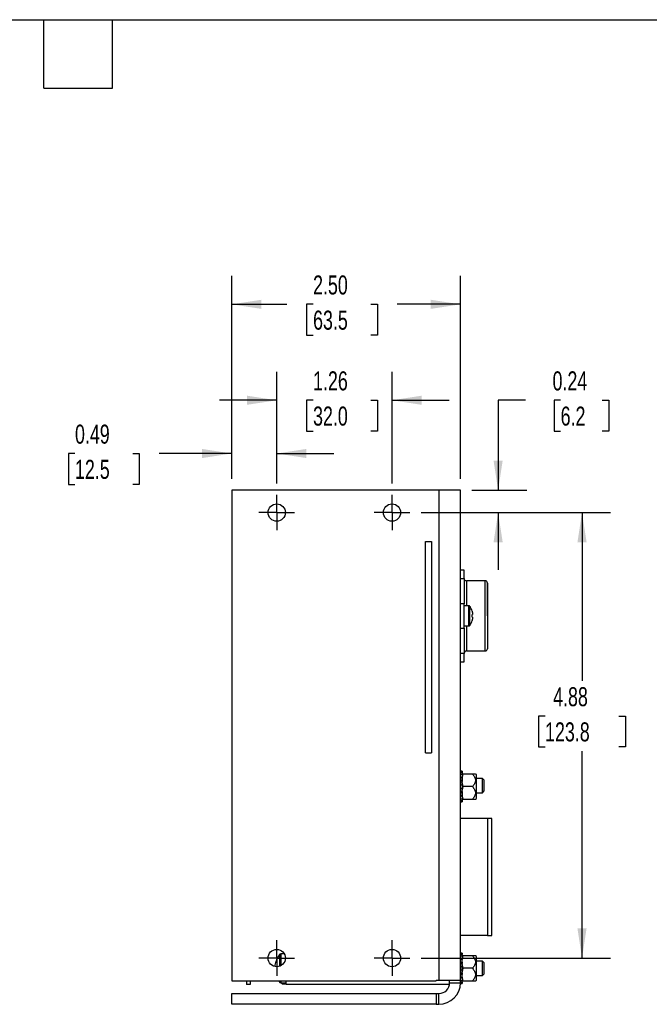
# Model space of a CAD drawing. Header units: inches. Extents: x 0.5 to 21.5, y 0.5 to 16.5.
# Tile 9 of 13: x 10.5 to 16, y 7.9 to 16.5. Entities that reach past the tile are written whole.
import ezdxf

# ---------------------------------------------------------------- set-up
doc = ezdxf.new("R2010")
doc.units = ezdxf.units.IN
doc.header["$LTSCALE"] = 2
doc.header["$MEASUREMENT"] = 0
doc.linetypes.add('CENTERX2', pattern=[0.8, 0.5, -0.1, 0.1, -0.1])
doc.layers.add('CENTER', color=40, linetype='CENTERX2')
doc.layers.add('DIMENSIONS', color=140, linetype='Continuous', lineweight=25)
doc.layers.add('TEXT', color=140, linetype='Continuous', lineweight=25)
doc.styles.add('SLDTEXTSTYLE0', font='TXT', dxfattribs={"width": 0.7})
doc.dimstyles.new('SLDDIMSTYLE0', dxfattribs={"dimtxt": 0.169922, "dimasz": 0.26, "dimexe": 0, "dimexo": 0.0625, "dimgap": 0.04248, "dimtad": 0, "dimtih": 1, "dimtoh": 1, "dimlfac": 1.25, "dimrnd": 1e-09, "dimzin": 12, "dimdsep": 46, "dimtxsty": 'SLDTEXTSTYLE0', "dimsah": 1, "dimcen": 0.09, "dimadec": 0, "dimazin": 3, "dimtfac": 1, "dimtofl": 0, "dimtmove": 0, "dimatfit": 3, "dimfxl": 0, "dimfrac": 2, "dimtolj": 1, "dimtzin": 12, "dimarcsym": 0})
doc.dimstyles.new('SLDDIMSTYLE1', dxfattribs={"dimtxt": 0.169922, "dimasz": 0.26, "dimexe": 0, "dimexo": 0.0625, "dimgap": 0.04248, "dimtad": 0, "dimtih": 1, "dimtoh": 1, "dimlfac": 1.25, "dimrnd": 1e-09, "dimdsep": 46, "dimtxsty": 'SLDTEXTSTYLE0', "dimsah": 1, "dimcen": 0.09, "dimadec": 0, "dimazin": 2, "dimtfac": 1, "dimtmove": 0, "dimatfit": 0, "dimfxl": 0, "dimfrac": 2, "dimtolj": 1, "dimtzin": 12, "dimarcsym": 0})
doc.dimstyles.new('SLDDIMSTYLE2', dxfattribs={"dimtxt": 0.169922, "dimasz": 0.26, "dimexe": 0, "dimexo": 0.0625, "dimgap": 0.04248, "dimtad": 0, "dimtih": 1, "dimtoh": 1, "dimlfac": 1.25, "dimrnd": 1e-09, "dimzin": 12, "dimdsep": 46, "dimtxsty": 'SLDTEXTSTYLE0', "dimsah": 1, "dimcen": 0.09, "dimadec": 0, "dimazin": 3, "dimtfac": 1, "dimtmove": 0, "dimatfit": 0, "dimfxl": 0, "dimfrac": 2, "dimtolj": 1, "dimtzin": 12, "dimarcsym": 0})
doc.dimstyles.new('SLDDIMSTYLE3', dxfattribs={"dimtxt": 0.169922, "dimasz": 0.26, "dimexe": 0, "dimexo": 0.0625, "dimgap": 0.04248, "dimtad": 0, "dimtih": 1, "dimtoh": 1, "dimlfac": 1.25, "dimrnd": 1e-09, "dimzin": 4, "dimdsep": 46, "dimtxsty": 'SLDTEXTSTYLE0', "dimsah": 1, "dimcen": 0.09, "dimadec": 0, "dimazin": 1, "dimtfac": 1, "dimtofl": 0, "dimtmove": 0, "dimatfit": 3, "dimfxl": 0, "dimfrac": 2, "dimtolj": 1, "dimtzin": 12, "dimarcsym": 0})

# ---------------------------------------------------------------- blocks, each defined once
blk = doc.blocks.new('_D_10')
at = {"layer": 'DIMENSIONS'}
for p, q in [((12.7375, 12.4414), (12.7375, 13.4188)), ((13.7454, 12.4414), (13.7454, 13.4188)), ((12.7375, 13.1688), (12.2375, 13.1688)), ((13.0551, 13.1688), (12.998, 13.1688)), ((12.998, 13.1688), (12.998, 12.8988)), ((13.56, 13.1688), (13.6171, 13.1688)), ((13.6171, 13.1688), (13.6171, 12.8988)), ((13.7454, 13.1688), (14.2454, 13.1688)), ((12.998, 12.8988), (13.0551, 12.8988)), ((13.6171, 12.8988), (13.56, 12.8988))]:
    blk.add_line(p, q, dxfattribs=at)
for points in [[(12.7375, 13.1688), (12.4775, 13.2088), (12.4775, 13.1288)], [(13.7454, 13.1688), (14.0054, 13.1288), (14.0054, 13.2088)]]:
    blk.add_solid(points, dxfattribs=at)
at = {"layer": 'DIMENSIONS', "char_height": 0.16667, "attachment_point": 1, "style": 'SLDTEXTSTYLE0'}
for s, insert in [('1.26', (13.0551, 13.4217)), ('32.0', (13.0551, 13.1136))]:
    blk.add_mtext(s, dxfattribs=dict(at, insert=insert))
blk = doc.blocks.new('_D_11')
at = {"layer": 'DIMENSIONS'}
for p, q in [((12.3438, 12.4814), (12.3438, 14.2585)), ((14.3438, 12.4814), (14.3438, 14.2585)), ((12.3438, 14.0085), (12.8248, 14.0085)), ((13.0551, 14.0085), (12.998, 14.0085)), ((12.998, 14.0085), (12.998, 13.7385)), ((13.56, 14.0085), (13.6171, 14.0085)), ((13.6171, 14.0085), (13.6171, 13.7385)), ((14.3438, 14.0085), (13.7902, 14.0085)), ((12.998, 13.7385), (13.0551, 13.7385)), ((13.6171, 13.7385), (13.56, 13.7385))]:
    blk.add_line(p, q, dxfattribs=at)
for points in [[(12.3438, 14.0085), (12.6038, 13.9685), (12.6038, 14.0485)], [(14.3438, 14.0085), (14.0838, 14.0485), (14.0838, 13.9685)]]:
    blk.add_solid(points, dxfattribs=at)
at = {"layer": 'DIMENSIONS', "char_height": 0.16667, "attachment_point": 1, "style": 'SLDTEXTSTYLE0'}
for s, insert in [('2.50', (13.0551, 14.2614)), ('63.5', (13.0551, 13.9533))]:
    blk.add_mtext(s, dxfattribs=dict(at, insert=insert))
blk = doc.blocks.new('_D_12')
at = {"layer": 'DIMENSIONS'}
for p, q in [((14.0009, 12.1859), (15.6568, 12.1859)), ((15.4068, 12.1859), (15.4068, 10.7125)), ((15.0836, 10.4044), (15.0266, 10.4044)), ((15.0266, 10.4044), (15.0266, 10.1344)), ((15.7299, 10.4044), (15.787, 10.4044)), ((15.787, 10.4044), (15.787, 10.1344)), ((15.0266, 10.1344), (15.0836, 10.1344)), ((15.4068, 8.2859), (15.4068, 10.0963)), ((15.787, 10.1344), (15.7299, 10.1344)), ((14.0009, 8.2859), (15.6568, 8.2859))]:
    blk.add_line(p, q, dxfattribs=at)
for points in [[(15.4068, 12.1859), (15.3668, 11.9259), (15.4468, 11.9259)], [(15.4068, 8.2859), (15.4468, 8.5459), (15.3668, 8.5459)]]:
    blk.add_solid(points, dxfattribs=at)
at = {"layer": 'DIMENSIONS', "char_height": 0.16667, "attachment_point": 1, "style": 'SLDTEXTSTYLE0'}
for s, insert in [('4.88', (15.1543, 10.6573)), ('123.8', (15.0836, 10.3492))]:
    blk.add_mtext(s, dxfattribs=dict(at, insert=insert))
blk = doc.blocks.new('_D_13')
at = {"layer": 'DIMENSIONS'}
for p, q in [((14.9135, 13.1688), (14.6732, 13.1688)), ((14.6732, 13.1688), (14.6732, 12.3814)), ((15.2198, 13.1688), (15.1627, 13.1688)), ((15.1627, 13.1688), (15.1627, 12.8988)), ((15.5834, 13.1688), (15.6404, 13.1688)), ((15.6404, 13.1688), (15.6404, 12.8988)), ((15.1627, 12.8988), (15.2198, 12.8988)), ((15.6404, 12.8988), (15.5834, 12.8988)), ((14.4438, 12.3814), (14.9232, 12.3814)), ((14.0009, 12.1859), (14.9232, 12.1859)), ((14.6732, 12.1859), (14.6732, 11.6859))]:
    blk.add_line(p, q, dxfattribs=at)
for points in [[(14.6732, 12.3814), (14.7132, 12.6414), (14.6332, 12.6414)], [(14.6732, 12.1859), (14.6332, 11.9259), (14.7132, 11.9259)]]:
    blk.add_solid(points, dxfattribs=at)
at = {"layer": 'DIMENSIONS', "char_height": 0.16667, "attachment_point": 1, "style": 'SLDTEXTSTYLE0'}
for s, insert in [('0.24', (15.1491, 13.4217)), ('6.2', (15.2198, 13.1136))]:
    blk.add_mtext(s, dxfattribs=dict(at, insert=insert))
blk = doc.blocks.new('_D_14')
at = {"layer": 'DIMENSIONS'}
for p, q in [((12.3438, 12.4814), (12.3438, 12.9527)), ((12.7375, 12.4414), (12.7375, 12.9527)), ((10.9733, 12.7027), (10.9163, 12.7027)), ((10.9163, 12.7027), (10.9163, 12.4326)), ((11.4783, 12.7027), (11.5353, 12.7027)), ((11.5353, 12.7027), (11.5353, 12.4326)), ((12.3438, 12.7027), (11.7085, 12.7027)), ((12.7375, 12.7027), (13.2375, 12.7027)), ((10.9163, 12.4326), (10.9733, 12.4326)), ((11.5353, 12.4326), (11.4783, 12.4326))]:
    blk.add_line(p, q, dxfattribs=at)
for points in [[(12.3438, 12.7027), (12.0838, 12.7427), (12.0838, 12.6627)], [(12.7375, 12.7027), (12.9975, 12.6627), (12.9975, 12.7427)]]:
    blk.add_solid(points, dxfattribs=at)
at = {"layer": 'DIMENSIONS', "char_height": 0.16667, "attachment_point": 1, "style": 'SLDTEXTSTYLE0'}
for s, insert in [('0.49', (10.9733, 12.9556)), ('12.5', (10.9733, 12.6475))]:
    blk.add_mtext(s, dxfattribs=dict(at, insert=insert))
blk = doc.blocks.new('SW_CENTERMARKSYMBOL_8')
at = {"layer": 'CENTER', "color": 0}
for p, q in [((0, 0.08), (0, 0.1556)), ((-0.08, 0), (-0.1556, 0)), ((0, 0), (-0.08, 0)), ((0, 0), (0, 0.08)), ((0, 0), (0, -0.08)), ((0, 0), (0.08, 0)), ((0.08, 0), (0.1556, 0)), ((0, -0.08), (0, -0.1556))]:
    blk.add_line(p, q, dxfattribs=at)
blk = doc.blocks.new('SW_CENTERMARKSYMBOL_9')
at = {"layer": 'CENTER', "color": 0}
for p, q in [((0, 0.08), (0, 0.1556)), ((-0.08, 0), (-0.1556, 0)), ((0, 0), (-0.08, 0)), ((0, 0), (0, 0.08)), ((0, 0), (0, -0.08)), ((0, 0), (0.08, 0)), ((0.08, 0), (0.1556, 0)), ((0, -0.08), (0, -0.1556))]:
    blk.add_line(p, q, dxfattribs=at)
blk = doc.blocks.new('SW_CENTERMARKSYMBOL_10')
at = {"layer": 'CENTER', "color": 0}
for p, q in [((0, 0.08), (0, 0.1556)), ((-0.08, 0), (-0.1556, 0)), ((0, 0), (-0.08, 0)), ((0, 0), (0, 0.08)), ((0, 0), (0, -0.08)), ((0, 0), (0.08, 0)), ((0.08, 0), (0.1556, 0)), ((0, -0.08), (0, -0.1556))]:
    blk.add_line(p, q, dxfattribs=at)
blk = doc.blocks.new('SW_CENTERMARKSYMBOL_11')
at = {"layer": 'CENTER', "color": 0}
for p, q in [((0, 0.08), (0, 0.1556)), ((-0.08, 0), (-0.1556, 0)), ((0, 0), (-0.08, 0)), ((0, 0), (0, 0.08)), ((0, 0), (0, -0.08)), ((0, 0), (0.08, 0)), ((0.08, 0), (0.1556, 0)), ((0, -0.08), (0, -0.1556))]:
    blk.add_line(p, q, dxfattribs=at)

msp = doc.modelspace()

# ---------------------------------------------------------------- linework, layer by layer
for p, q in [((12.3438, 12.3814), (12.3438, 8.0873)), ((14.1548, 12.3814), (12.3438, 12.3814)), ((14.1548, 12.3814), (14.1548, 8.094)), ((14.3438, 12.3814), (14.1548, 12.3814)), ((14.3438, 8.094), (14.3438, 12.3814)), ((14.0383, 10.0814), (14.0383, 11.9314)), ((14.0383, 11.9314), (14.0918, 11.9314)), ((14.0918, 11.9314), (14.0918, 10.0814)), ((14.3753, 11.683), (14.3438, 11.683)), ((14.3753, 11.61), (14.3753, 11.683)), ((14.3438, 11.61), (14.3753, 11.61)), ((14.3753, 11.61), (14.3753, 11.3877)), ((14.56, 11.5885), (14.3953, 11.5885)), ((14.3953, 11.5885), (14.3953, 11.3696)), ((14.56, 11.2814), (14.56, 11.5885)), ((14.3753, 11.3877), (14.3438, 11.3877)), ((14.3753, 11.1751), (14.3753, 11.3877)), ((14.4177, 11.3696), (14.3753, 11.3696)), ((14.4177, 11.1932), (14.4177, 11.3696)), ((14.4273, 11.1986), (14.4273, 11.3642)), ((14.56, 10.9743), (14.56, 11.2814)), ((14.3438, 11.1751), (14.3753, 11.1751)), ((14.3753, 11.1932), (14.4177, 11.1932)), ((14.3753, 11.1751), (14.3753, 10.9529)), ((14.3953, 11.1932), (14.3953, 10.9743)), ((14.3753, 10.9529), (14.3438, 10.9529)), ((14.3753, 10.8798), (14.3753, 10.9529)), ((14.3953, 10.9743), (14.56, 10.9743)), ((14.3438, 10.8798), (14.3753, 10.8798)), ((14.0383, 10.0814), (14.0918, 10.0814)), ((14.3579, 9.9208), (14.3438, 9.9208)), ((14.3438, 9.9201), (14.3579, 9.9201)), ((14.3579, 9.9208), (14.3579, 9.9201)), ((14.3579, 9.9201), (14.3579, 9.9088)), ((14.3579, 9.9088), (14.3438, 9.9088)), ((14.3438, 9.8958), (14.3579, 9.8958)), ((14.3579, 9.867), (14.3438, 9.867)), ((14.3579, 9.8648), (14.3438, 9.8648)), ((14.3438, 9.8422), (14.3579, 9.8422)), ((14.3579, 9.8256), (14.3438, 9.8256)), ((14.3579, 9.9088), (14.3579, 9.8958)), ((14.3579, 9.8958), (14.3579, 9.8752)), ((14.3579, 9.8648), (14.3579, 9.8752)), ((14.3579, 9.8648), (14.3579, 9.8422)), ((14.3579, 9.8422), (14.3579, 9.8304)), ((14.3579, 9.8), (14.3579, 9.8304)), ((14.4492, 9.8972), (14.3677, 9.8972)), ((14.4839, 9.8916), (14.4754, 9.8972)), ((14.4839, 9.6822), (14.4839, 9.8916)), ((14.5357, 9.8594), (14.4839, 9.8594)), ((14.5517, 9.8434), (14.5357, 9.8594)), ((14.5357, 9.7334), (14.5357, 9.8594)), ((14.5517, 9.7494), (14.5517, 9.8434)), ((14.3579, 9.8), (14.3438, 9.8)), ((14.3438, 9.7739), (14.3579, 9.7739)), ((14.3438, 9.7483), (14.3579, 9.7483)), ((14.3579, 9.8), (14.3579, 9.7739)), ((14.3579, 9.7435), (14.3579, 9.7739)), ((14.3579, 9.7435), (14.3579, 9.7316)), ((14.4492, 9.7869), (14.3677, 9.7869)), ((14.5357, 9.7334), (14.5517, 9.7494)), ((14.3579, 9.7316), (14.3438, 9.7316)), ((14.3438, 9.709), (14.3579, 9.709)), ((14.3438, 9.7069), (14.3579, 9.7069)), ((14.3579, 9.6781), (14.3438, 9.6781)), ((14.3438, 9.665), (14.3579, 9.665)), ((14.3579, 9.6537), (14.3438, 9.6537)), ((14.3438, 9.6531), (14.3579, 9.6531)), ((14.3579, 9.7316), (14.3579, 9.709)), ((14.3579, 9.6986), (14.3579, 9.709)), ((14.3579, 9.6986), (14.3579, 9.6781)), ((14.3579, 9.6781), (14.3579, 9.665)), ((14.3579, 9.665), (14.3579, 9.6537)), ((14.3579, 9.6537), (14.3579, 9.6531)), ((14.3677, 9.6767), (14.4492, 9.6767)), ((14.4754, 9.6767), (14.4839, 9.6822)), ((14.4839, 9.7334), (14.5357, 9.7334)), ((14.58, 9.5082), (14.3438, 9.5082)), ((14.58, 9.5082), (14.58, 8.4846)), ((14.6194, 9.5082), (14.58, 9.5082)), ((14.6194, 8.4846), (14.6194, 9.5082)), ((14.58, 8.4846), (14.3438, 8.4846)), ((14.58, 8.4846), (14.6194, 8.4846)), ((12.7604, 8.3161), (12.7604, 8.2138)), ((12.8037, 8.3224), (12.7726, 8.3224)), ((12.7726, 8.3224), (12.7726, 8.2189)), ((14.3579, 8.3302), (14.3438, 8.3302)), ((14.3438, 8.3296), (14.3579, 8.3296)), ((14.3579, 8.3183), (14.3438, 8.3183)), ((14.3438, 8.3052), (14.3579, 8.3052)), ((14.3579, 8.2764), (14.3438, 8.2764)), ((14.3579, 8.2743), (14.3438, 8.2743)), ((14.3579, 8.3296), (14.3579, 8.3302)), ((14.3579, 8.3296), (14.3579, 8.3183)), ((14.3579, 8.3052), (14.3579, 8.3183)), ((14.3579, 8.3052), (14.3579, 8.2846)), ((14.3579, 8.2743), (14.3579, 8.2846)), ((14.3579, 8.2517), (14.3579, 8.2743)), ((14.4492, 8.3066), (14.3677, 8.3066)), ((14.4839, 8.3011), (14.4754, 8.3066)), ((14.4839, 8.0916), (14.4839, 8.3011)), ((14.3438, 8.2517), (14.3579, 8.2517)), ((14.3579, 8.235), (14.3438, 8.235)), ((14.3579, 8.2094), (14.3438, 8.2094)), ((14.3579, 8.2517), (14.3579, 8.2398)), ((14.3579, 8.2094), (14.3579, 8.2398)), ((14.3579, 8.1833), (14.3579, 8.2094)), ((14.4492, 8.1964), (14.3677, 8.1964)), ((14.5357, 8.2594), (14.4839, 8.2594)), ((14.5517, 8.2434), (14.5357, 8.2594)), ((14.5357, 8.1334), (14.5357, 8.2594)), ((14.5517, 8.1494), (14.5517, 8.2434)), ((14.3438, 8.1833), (14.3579, 8.1833)), ((14.3438, 8.1577), (14.3579, 8.1577)), ((14.3579, 8.1411), (14.3438, 8.1411)), ((14.3438, 8.1185), (14.3579, 8.1185)), ((14.3438, 8.1163), (14.3579, 8.1163)), ((14.3579, 8.1529), (14.3579, 8.1833)), ((14.3579, 8.1529), (14.3579, 8.1411)), ((14.3579, 8.1185), (14.3579, 8.1411)), ((14.3579, 8.1081), (14.3579, 8.1185)), ((14.3579, 8.1081), (14.3579, 8.0875)), ((14.4839, 8.1334), (14.5357, 8.1334)), ((14.5357, 8.1334), (14.5517, 8.1494)), ((12.3438, 8.0873), (14.1312, 8.0873)), ((12.4729, 8.0873), (12.4729, 8.0549)), ((12.506, 8.0549), (12.4729, 8.0549)), ((12.506, 8.0873), (12.506, 8.0549)), ((12.7604, 8.0873), (12.7604, 8.0767)), ((12.7726, 8.0873), (12.7726, 8.0704)), ((12.7726, 8.0704), (12.8194, 8.0704)), ((12.7753, 8.0704), (12.7879, 8.0578)), ((12.8194, 8.0578), (12.7879, 8.0578)), ((12.8194, 8.0578), (12.8194, 8.0873)), ((12.8194, 8.0578), (14.2484, 8.0578)), ((14.1312, 8.094), (14.1548, 8.094)), ((14.1312, 8.094), (14.1312, 8.0873)), ((14.1548, 8.094), (14.3438, 8.094)), ((14.2493, 8.0704), (14.2493, 8.094)), ((14.2493, 8.0704), (14.3438, 8.0704)), ((14.3437, 8.0654), (14.3437, 8.0632)), ((14.3579, 8.0632), (14.3437, 8.0632)), ((14.3437, 8.0632), (14.3437, 8.0625)), ((14.3437, 8.0625), (14.3579, 8.0625)), ((14.3438, 8.0704), (14.3438, 8.094)), ((14.3579, 8.0875), (14.3438, 8.0875)), ((14.3438, 8.0745), (14.3579, 8.0745)), ((14.3579, 8.0745), (14.3579, 8.0875)), ((14.3579, 8.0745), (14.3579, 8.0632)), ((14.3579, 8.0625), (14.3579, 8.0632)), ((14.3677, 8.0861), (14.4492, 8.0861)), ((14.4754, 8.0861), (14.4839, 8.0916)), ((12.3438, 7.8814), (12.3438, 7.9759)), ((12.3438, 7.9759), (14.1312, 7.9759)), ((14.1312, 7.9759), (14.1312, 7.8814)), ((14.1312, 7.9759), (14.1548, 7.9759)), ((14.1548, 7.8814), (14.1548, 7.9759)), ((14.1312, 7.8814), (12.3438, 7.8814)), ((14.1312, 7.8814), (14.1548, 7.8814))]:
    msp.add_line(p, q)
at = {"flags": 128}
msp.add_lwpolyline([(12.7532, 8.0873), (12.7557, 8.0834), (12.7604, 8.0767)], dxfattribs=at)
for centre in [(12.7375, 12.1859), (13.7454, 12.1859), (12.7375, 8.2859), (13.7454, 8.2859)]:
    msp.add_circle(centre, 0.0756)
for centre, radius, start, end in [((14.3953, 11.6085), 0.02, 180, 270), ((14.56, 11.5685), 0.02, 0, 90), ((14.4177, 11.3583), 0.0113, 31.7263, 90), ((14.2934, 11.2814), 0.1575, 15.27626, 31.7263), ((14.2934, 11.2814), 0.1575, 328.2737, 344.72433), ((14.4177, 11.2046), 0.0113, 270, 328.2737), ((14.3953, 10.9543), 0.02, 90, 180), ((14.56, 10.9943), 0.02, 270, 0), ((12.9265, 8.1964), 0.2047, 144.21696, 162.52058), ((12.7726, 8.3072), 0.0151, 90, 144.21696), ((12.7726, 8.0855), 0.0151, 215.78304, 270), ((14.1548, 8.0704), 0.0945, 270, 0), ((14.1548, 8.0704), 0.189, 270, 0)]:
    msp.add_arc(centre, radius, start, end)
for points, knots in [([(14.58, 11.5685), (14.58, 11.5685), (14.58, 11.5383), (14.58, 11.4306), (14.58, 11.3576), (14.58, 11.2814)], [0, 0, 0, 0, 0.5, 0.5, 1, 1, 1, 1]), ([(14.58, 11.2814), (14.58, 11.3576), (14.58, 11.4306), (14.58, 11.5383), (14.58, 11.5685), (14.58, 11.5685), (14.58, 11.5383), (14.58, 11.4306), (14.58, 11.3576), (14.58, 11.2053), (14.58, 11.1323), (14.58, 11.0246), (14.58, 10.9943), (14.58, 10.9943)], [0, 0, 0, 0, 0.166667, 0.166667, 0.333333, 0.333333, 0.5, 0.5, 0.666667, 0.666667, 0.833333, 0.833333, 1, 1, 1, 1]), ([(14.4492, 9.8972), (14.4564, 9.8891), (14.4627, 9.8807), (14.47, 9.8669), (14.472, 9.862), (14.4747, 9.8522), (14.4754, 9.8471), (14.4754, 9.8369), (14.4747, 9.8319), (14.472, 9.8221), (14.47, 9.8173), (14.4628, 9.8035), (14.4564, 9.795), (14.4492, 9.7869)], [0, 0, 0, 0, 0.25, 0.25, 0.375, 0.375, 0.5, 0.5, 0.625, 0.625, 0.75, 0.75, 1, 1, 1, 1]), ([(14.4751, 9.8972), (14.4744, 9.8972), (14.4726, 9.8972), (14.46, 9.8972), (14.4508, 9.8972), (14.4492, 9.8972)], [0, 0, 0, 0, 0.345718, 0.88327, 1, 1, 1, 1]), ([(14.4492, 9.7869), (14.4564, 9.7789), (14.4627, 9.7704), (14.47, 9.7566), (14.472, 9.7518), (14.4747, 9.742), (14.4754, 9.7369), (14.4754, 9.7267), (14.4747, 9.7217), (14.472, 9.7119), (14.47, 9.707), (14.4628, 9.6932), (14.4564, 9.6847), (14.4492, 9.6767)], [0, 0, 0, 0, 0.25, 0.25, 0.375, 0.375, 0.5, 0.5, 0.625, 0.625, 0.75, 0.75, 1, 1, 1, 1]), ([(14.4492, 9.6767), (14.4533, 9.6767), (14.4615, 9.6767), (14.4711, 9.6767), (14.4767, 9.6767), (14.4752, 9.6767), (14.4751, 9.6767)], [0, 0, 0, 0, 0.295428, 0.596395, 0.970813, 1, 1, 1, 1]), ([(14.4492, 8.3066), (14.4564, 8.2986), (14.4627, 8.2901), (14.47, 8.2763), (14.472, 8.2715), (14.4747, 8.2616), (14.4754, 8.2566), (14.4754, 8.2464), (14.4747, 8.2414), (14.472, 8.2316), (14.47, 8.2267), (14.4628, 8.2129), (14.4564, 8.2044), (14.4492, 8.1964)], [0, 0, 0, 0, 0.25, 0.25, 0.375, 0.375, 0.5, 0.5, 0.625, 0.625, 0.75, 0.75, 1, 1, 1, 1]), ([(14.4751, 8.3066), (14.4744, 8.3066), (14.4726, 8.3066), (14.46, 8.3066), (14.4508, 8.3066), (14.4492, 8.3066)], [0, 0, 0, 0, 0.345718, 0.88327, 1, 1, 1, 1]), ([(14.4492, 8.1964), (14.4564, 8.1883), (14.4627, 8.1799), (14.47, 8.1661), (14.472, 8.1612), (14.4747, 8.1514), (14.4754, 8.1463), (14.4754, 8.1362), (14.4747, 8.1312), (14.472, 8.1213), (14.47, 8.1165), (14.4628, 8.1027), (14.4564, 8.0942), (14.4492, 8.0861)], [0, 0, 0, 0, 0.25, 0.25, 0.375, 0.375, 0.5, 0.5, 0.625, 0.625, 0.75, 0.75, 1, 1, 1, 1]), ([(14.4492, 8.0861), (14.4533, 8.0861), (14.4615, 8.0861), (14.4711, 8.0861), (14.4767, 8.0861), (14.4752, 8.0861), (14.4751, 8.0861)], [0, 0, 0, 0, 0.295428, 0.596395, 0.970813, 1, 1, 1, 1])]:
    msp.add_open_spline(points, degree=3, knots=knots)
for points in [[(14.4449, 11.3228), (14.4476, 11.313), (14.4493, 11.3031), (14.45, 11.293)], [(14.45, 11.293), (14.4493, 11.2929), (14.4476, 11.2927), (14.4449, 11.2924)], [(14.4449, 11.2704), (14.4454, 11.2777), (14.4454, 11.2851), (14.4449, 11.2924)], [(14.4449, 11.2704), (14.4476, 11.2701), (14.4493, 11.2699), (14.45, 11.2698)], [(14.45, 11.2698), (14.4493, 11.2597), (14.4476, 11.2498), (14.4449, 11.24)], [(14.3579, 9.842), (14.3579, 9.8609), (14.3617, 9.8792), (14.3677, 9.8972)], [(14.3677, 9.8972), (14.3617, 9.8972), (14.3579, 9.8972), (14.3579, 9.8972)], [(14.3677, 9.7869), (14.3617, 9.8049), (14.3579, 9.8232), (14.3579, 9.842)], [(14.3579, 9.7318), (14.3579, 9.7506), (14.3617, 9.7689), (14.3677, 9.7869)], [(14.3677, 9.6767), (14.3617, 9.6947), (14.3579, 9.713), (14.3579, 9.7318)], [(14.3579, 9.6767), (14.3579, 9.6767), (14.3617, 9.6767), (14.3677, 9.6767)], [(14.3579, 8.2515), (14.3579, 8.2703), (14.3617, 8.2886), (14.3677, 8.3066)], [(14.3677, 8.3066), (14.3617, 8.3066), (14.3579, 8.3066), (14.3579, 8.3066)], [(12.7228, 8.2109), (12.7239, 8.2269), (12.7268, 8.2425), (12.7316, 8.2577)], [(14.3677, 8.1964), (14.3617, 8.2144), (14.3579, 8.2327), (14.3579, 8.2515)], [(14.3579, 8.1413), (14.3579, 8.1601), (14.3617, 8.1784), (14.3677, 8.1964)], [(14.3677, 8.0861), (14.3617, 8.1041), (14.3579, 8.1224), (14.3579, 8.1413)], [(14.3579, 8.0861), (14.3579, 8.0861), (14.3617, 8.0861), (14.3677, 8.0861)]]:
    msp.add_open_spline(points, degree=3)
at = {"layer": 'TEXT'}
for p, q in [((0.5, 16.5), (21.5, 16.5)), ((10.7, 15.9), (10.7, 16.5)), ((11.3, 15.9), (11.3, 16.5)), ((10.7, 15.9), (11.3, 15.9))]:
    msp.add_line(p, q, dxfattribs=at)

# ---------------------------------------------------------------- block references
at = {"layer": 'CENTER'}
for name, p in [('SW_CENTERMARKSYMBOL_9', (12.7375, 12.1859)), ('SW_CENTERMARKSYMBOL_8', (13.7454, 12.1859)), ('SW_CENTERMARKSYMBOL_10', (12.7375, 8.2859)), ('SW_CENTERMARKSYMBOL_11', (13.7454, 8.2859))]:
    msp.add_blockref(name, p, dxfattribs=at)

# ---------------------------------------------------------------- dimensions: what is measured, and where the dimension line sits
at = {"layer": 'DIMENSIONS'}
for base, p1, p2, angle, dimstyle, picture, middle in [((14.3438, 14.0085), (12.3438, 12.3814), (14.3438, 12.3814), 0, 'SLDDIMSTYLE3', '_D_11', (13.3075, 14.0085)), ((14.6732, 12.3814), (13.9009, 12.1859), (14.3438, 12.3814), 90, 'SLDDIMSTYLE1', '_D_13', (14.6732, 13.1688)), ((12.3438, 12.7027), (12.7375, 12.3414), (12.3438, 12.3814), 0, 'SLDDIMSTYLE1', '_D_14', (11.2258, 12.7027)), ((15.4067705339, 8.2858509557), (13.9009436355, 12.1858509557), (13.9009436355, 8.2858509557), 90, 'SLDDIMSTYLE0', '_D_12', (15.4067705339, 10.4044377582))]:
    dim = msp.add_linear_dim(base=base, p1=p1, p2=p2, angle=angle, dimstyle=dimstyle, dxfattribs=at)
    dim.commit()
    dim.dimension.update_dxf_attribs({"geometry": picture, "text_midpoint": middle, "dimtype": 160})
dim = msp.add_linear_dim(base=(13.7454, 13.1688), p1=(12.7375, 12.3414), p2=(13.7454, 12.3414), dimstyle='SLDDIMSTYLE2', dxfattribs=at)
dim.commit()
dim.dimension.update_dxf_attribs({"geometry": '_D_10', "text_midpoint": (13.3075, 13.1688), "dimtype": 160})

doc.saveas('drawing.dxf')
